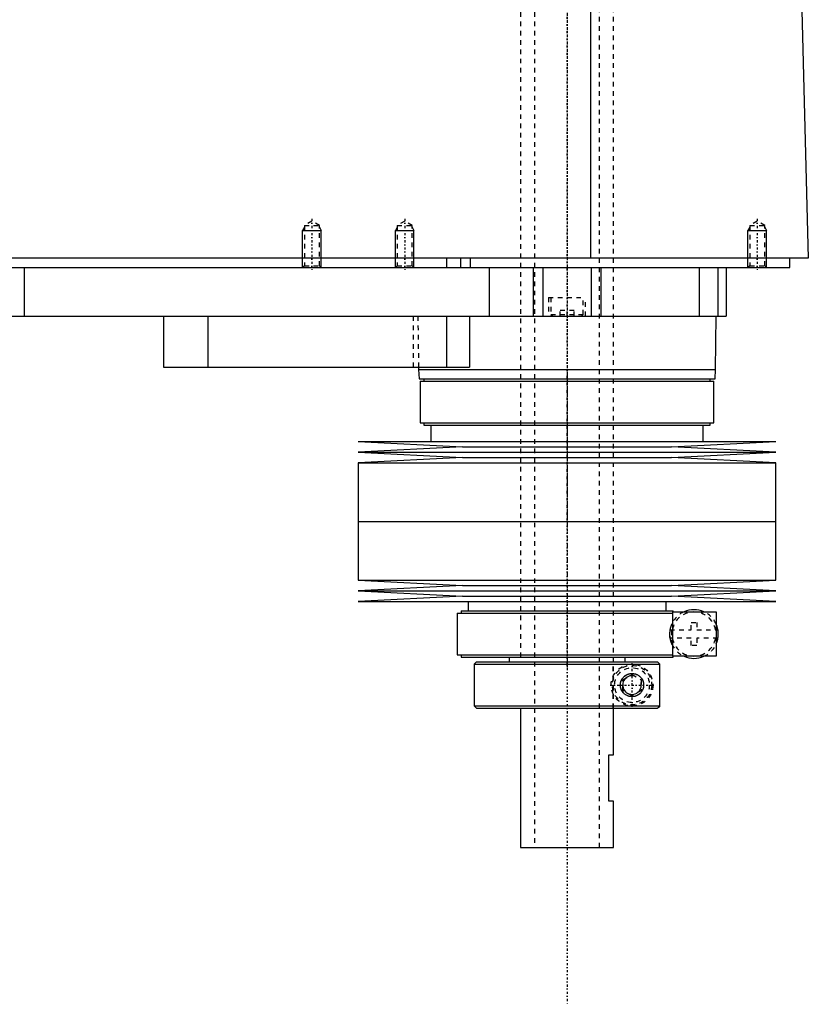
# Model space of a CAD drawing. Extents: x -139 to 602, y -144 to 599.
# Tile 4 of 6: x 432 to 602, y -144 to 68. Entities that reach past the tile are written whole.
import ezdxf

# ---------------------------------------------------------------- set-up
doc = ezdxf.new("R2010")
doc.units = 0
doc.linetypes.add('CENTER', pattern=[1.5, 0.45, -0.5, 0.05, -0.5])
doc.linetypes.add('DASHED', pattern=[2, 1, -1])
for name, color, linetype in [('AM_0', 7, 'CONTINUOUS'), ('AM_10', 7, 'CONTINUOUS'), ('AM_3', 7, 'DASHED'), ('AM_7', 7, 'CENTER')]:
    doc.layers.add(name, color=color, linetype=linetype)

msp = doc.modelspace()

# ---------------------------------------------------------------- linework, layer by layer
at = {"layer": 'AM_0', "color": 7, "linetype": 'CONTINUOUS'}
for p, q in [((555.15, 16.5), (555.15, 77.05)), ((600.5, 73.35), (602, 16.5)), ((602, 16.5), (200.5, 16.5)), ((524, 16.5), (524, 14.5)), ((527, 16.5), (527, 14.5)), ((529.15, 16.5), (529.15, 14.5)), ((598, 14.5), (598, 16.5)), ((244, 14.5), (598, 14.5)), ((433, 14.5), (433, 4)), ((533.21, 14.5), (533.21, 4)), ((542.7, 14.5), (542.7, 4)), ((544.81, 14.5), (544.81, 4)), ((555.19, 14.5), (555.19, 4)), ((557.3, 14.5), (557.3, 4)), ((578.5, 14.5), (578.5, 4)), ((582.5, 14.5), (582.5, 4)), ((584.3, 14.5), (584.3, 4)), ((388, 4), (584.3, 4)), ((463, 4), (463, -7)), ((472.56, 4), (472.56, -7)), ((524, 4), (524, -7)), ((529, 4), (529, -7)), ((582, -7.5), (582.17, 4)), ((463, -7), (529, -7)), ((517.99, -7), (518, -7.5)), ((518, -7.5), (518.1, -9.5)), ((518, -7.5), (582, -7.5)), ((581.9, -9.5), (582, -7.5)), ((518.1, -9.5), (581.9, -9.5)), ((518.35, -10), (518.35, -19)), ((518.35, -10), (581.65, -10)), ((519.15, -9.5), (519.15, -10)), ((580.85, -10), (580.85, -9.5)), ((581.65, -19), (581.65, -10)), ((518.35, -19), (581.65, -19)), ((519.15, -19), (519.15, -19.5)), ((580.85, -19.5), (580.85, -19)), ((519.15, -19.5), (580.85, -19.5)), ((520.65, -19.5), (520.65, -23)), ((579.35, -23), (579.35, -19.5)), ((505, -23), (527.5, -24.15)), ((505, -23), (595, -23)), ((572.5, -24.15), (595, -23)), ((527.5, -24.15), (505, -25.3)), ((505, -25.3), (527.5, -26.45)), ((505, -25.3), (595, -25.3)), ((527.5, -24.15), (572.5, -24.15)), ((595, -25.3), (572.5, -24.15)), ((572.5, -26.45), (595, -25.3)), ((527.5, -26.45), (505, -27.6)), ((527.5, -26.45), (572.5, -26.45)), ((595, -27.6), (572.5, -26.45)), ((505, -27.6), (505, -40.25)), ((505, -27.6), (595, -27.6)), ((595, -40.25), (595, -27.6)), ((505, -40.25), (595, -40.25)), ((505, -40.25), (505, -52.9)), ((505, -40.25), (595, -40.25)), ((595, -52.9), (595, -40.25)), ((505, -52.9), (527.5, -54.05)), ((505, -52.9), (595, -52.9)), ((572.5, -54.05), (595, -52.9)), ((527.5, -54.05), (505, -55.2)), ((527.5, -54.05), (572.5, -54.05)), ((595, -55.2), (572.5, -54.05)), ((505, -55.2), (527.5, -56.35)), ((505, -55.2), (595, -55.2)), ((527.5, -56.35), (505, -57.5)), ((527.5, -56.35), (572.5, -56.35)), ((572.5, -56.35), (595, -55.2)), ((595, -57.5), (572.5, -56.35)), ((505, -57.5), (595, -57.5)), ((528.65, -57.5), (528.65, -59.5)), ((571.35, -59.5), (571.35, -57.5)), ((526.35, -60), (526.35, -69)), ((526.35, -60), (572.8, -60)), ((527.15, -59.5), (527.15, -60)), ((527.15, -59.5), (572.85, -59.5)), ((572.8, -59.7), (582.15, -59.7)), ((572.8, -69.3), (572.8, -59.7)), ((572.85, -59.7), (572.85, -59.5)), ((582.15, -59.7), (582.15, -69.3)), ((526.35, -69), (572.8, -69)), ((527.15, -69), (527.15, -69.5)), ((527.15, -69.5), (572.85, -69.5)), ((537.5, -69.5), (537.5, -70.5)), ((562.5, -70.5), (562.5, -69.5)), ((582.15, -69.3), (572.8, -69.3)), ((572.85, -69.5), (572.85, -69.3)), ((530.5, -70.5), (530, -71)), ((530, -71), (530, -80)), ((530, -71), (569.99, -71)), ((530.5, -70.5), (569.49, -70.5)), ((569.99, -71), (569.49, -70.5)), ((569.99, -80), (569.99, -71)), ((530, -80), (530.5, -80.5)), ((530, -80), (569.99, -80)), ((530.5, -80.5), (569.49, -80.5)), ((540, -80.5), (540, -110.5)), ((560, -90.5), (560, -80.5)), ((569.49, -80.5), (569.99, -80)), ((559, -100.5), (559, -90.5)), ((559, -90.5), (560, -90.5)), ((560, -100.5), (559, -100.5)), ((560, -110.5), (560, -100.5)), ((540, -110.5), (560, -110.5))]:
    msp.add_line(p, q, dxfattribs=at)
msp.add_polyline3d([(561.5, -75.5, 0), (561.5, -75.49, 0), (561.5, -75.46, 0), (561.5, -75.43, 0), (561.5, -75.41, 0), (561.5, -75.4, 0), (561.5, -75.37, 0), (561.5, -75.34, 0), (561.51, -75.31, 0), (561.51, -75.28, 0), (561.51, -75.26, 0), (561.51, -75.24, 0), (561.52, -75.23, 0), (561.52, -75.2, 0), (561.52, -75.17, 0), (561.53, -75.14, 0), (561.53, -75.11, 0), (561.54, -75.08, 0), (561.54, -75.07, 0), (561.54, -75.05, 0), (561.55, -75.02, 0), (561.55, -75, 0), (561.55, -74.98, 0), (561.56, -74.97, 0), (561.56, -74.94, 0), (561.57, -74.91, 0), (561.57, -74.9, 0), (561.58, -74.88, 0), (561.59, -74.85, 0), (561.59, -74.82, 0), (561.6, -74.8, 0), (561.61, -74.77, 0), (561.62, -74.74, 0), (561.62, -74.73, 0), (561.63, -74.71, 0), (561.64, -74.68, 0), (561.65, -74.66, 0), (561.66, -74.63, 0), (561.67, -74.6, 0), (561.68, -74.58, 0), (561.68, -74.56, 0), (561.69, -74.55, 0), (561.7, -74.52, 0), (561.71, -74.49, 0), (561.72, -74.47, 0), (561.73, -74.44, 0), (561.75, -74.42, 0), (561.75, -74.4, 0), (561.76, -74.39, 0), (561.77, -74.37, 0), (561.79, -74.34, 0), (561.8, -74.31, 0), (561.81, -74.29, 0), (561.83, -74.27, 0), (561.83, -74.25, 0), (561.84, -74.24, 0), (561.85, -74.22, 0), (561.87, -74.19, 0), (561.88, -74.17, 0), (561.9, -74.15, 0), (561.91, -74.12, 0), (561.92, -74.11, 0), (561.93, -74.1, 0), (561.94, -74.08, 0), (561.96, -74.05, 0), (561.97, -74.04, 0), (562.02, -73.98, 0), (562.12, -73.86, 0), (562.22, -73.75, 0), (562.33, -73.64, 0), (562.44, -73.54, 0), (562.56, -73.45, 0), (562.62, -73.41, 0), (562.69, -73.37, 0), (562.81, -73.3, 0), (562.94, -73.23, 0), (563.01, -73.21, 0), (563.07, -73.18, 0), (563.21, -73.13, 0), (563.34, -73.09, 0), (563.41, -73.07, 0), (563.47, -73.06, 0), (563.6, -73.03, 0), (563.73, -73.01, 0), (563.86, -73, 0), (563.98, -73, 0), (564.11, -73, 0), (564.17, -73.01, 0), (564.23, -73.01, 0), (564.35, -73.03, 0), (564.48, -73.05, 0), (564.6, -73.07, 0), (564.72, -73.11, 0), (564.84, -73.15, 0), (564.9, -73.17, 0), (564.96, -73.19, 0), (565.08, -73.24, 0), (565.19, -73.3, 0), (565.3, -73.37, 0), (565.41, -73.44, 0), (565.51, -73.51, 0), (565.56, -73.55, 0), (565.61, -73.59, 0), (565.71, -73.68, 0), (565.8, -73.77, 0), (565.89, -73.86, 0), (565.97, -73.97, 0), (566.06, -74.08, 0), (566.1, -74.14, 0), (566.13, -74.2, 0), (566.21, -74.33, 0), (566.25, -74.41, 0), (566.26, -74.43, 0), (566.27, -74.45, 0), (566.28, -74.46, 0), (566.28, -74.48, 0), (566.29, -74.5, 0), (566.3, -74.52, 0), (566.31, -74.55, 0), (566.32, -74.57, 0), (566.33, -74.6, 0), (566.34, -74.61, 0), (566.34, -74.62, 0), (566.35, -74.65, 0), (566.36, -74.67, 0), (566.37, -74.7, 0), (566.38, -74.72, 0), (566.38, -74.75, 0), (566.39, -74.76, 0), (566.39, -74.77, 0), (566.4, -74.8, 0), (566.41, -74.82, 0), (566.41, -74.85, 0), (566.42, -74.88, 0), (566.43, -74.9, 0), (566.43, -74.92, 0), (566.43, -74.93, 0), (566.44, -74.96, 0), (566.45, -74.98, 0), (566.45, -75, 0), (566.45, -75.01, 0), (566.46, -75.04, 0), (566.46, -75.07, 0), (566.46, -75.08, 0), (566.47, -75.09, 0), (566.47, -75.12, 0), (566.48, -75.15, 0), (566.48, -75.18, 0), (566.48, -75.2, 0), (566.49, -75.23, 0), (566.49, -75.25, 0), (566.49, -75.26, 0), (566.49, -75.29, 0), (566.49, -75.32, 0), (566.5, -75.34, 0), (566.5, -75.37, 0), (566.5, -75.4, 0), (566.5, -75.41, 0), (566.5, -75.43, 0), (566.5, -75.46, 0), (566.5, -75.49, 0), (566.5, -75.5, 0), (566.5, -75.51, 0), (566.5, -75.54, 0), (566.5, -75.57, 0), (566.5, -75.59, 0), (566.5, -75.6, 0), (566.5, -75.63, 0), (566.5, -75.66, 0), (566.49, -75.68, 0), (566.49, -75.71, 0), (566.49, -75.74, 0), (566.49, -75.75, 0), (566.49, -75.77, 0), (566.48, -75.8, 0), (566.48, -75.82, 0), (566.48, -75.85, 0), (566.47, -75.88, 0), (566.47, -75.91, 0), (566.46, -75.92, 0), (566.46, -75.93, 0), (566.46, -75.96, 0), (566.45, -75.99, 0), (566.45, -76, 0), (566.45, -76.02, 0), (566.44, -76.04, 0), (566.43, -76.07, 0), (566.43, -76.08, 0), (566.43, -76.1, 0), (566.42, -76.12, 0), (566.41, -76.15, 0), (566.41, -76.18, 0), (566.4, -76.2, 0), (566.39, -76.23, 0), (566.39, -76.24, 0), (566.38, -76.25, 0), (566.38, -76.28, 0), (566.37, -76.3, 0), (566.36, -76.33, 0), (566.35, -76.35, 0), (566.34, -76.38, 0), (566.34, -76.39, 0), (566.33, -76.4, 0), (566.32, -76.43, 0), (566.31, -76.45, 0), (566.3, -76.48, 0), (566.29, -76.5, 0), (566.28, -76.52, 0), (566.28, -76.54, 0), (566.27, -76.55, 0), (566.26, -76.57, 0), (566.25, -76.59, 0), (566.21, -76.67, 0), (566.13, -76.8, 0), (566.1, -76.86, 0), (566.06, -76.92, 0), (565.97, -77.03, 0), (565.89, -77.14, 0), (565.8, -77.23, 0), (565.71, -77.32, 0), (565.61, -77.41, 0), (565.56, -77.45, 0), (565.51, -77.49, 0), (565.41, -77.56, 0), (565.3, -77.63, 0), (565.19, -77.7, 0), (565.08, -77.76, 0), (564.96, -77.81, 0), (564.9, -77.83, 0), (564.84, -77.85, 0), (564.72, -77.89, 0), (564.6, -77.93, 0), (564.48, -77.95, 0), (564.35, -77.97, 0), (564.23, -77.99, 0), (564.17, -77.99, 0), (564.11, -78, 0), (563.98, -78, 0), (563.86, -78, 0), (563.73, -77.99, 0), (563.6, -77.97, 0), (563.47, -77.94, 0), (563.41, -77.93, 0), (563.34, -77.91, 0), (563.21, -77.87, 0), (563.07, -77.82, 0), (563.01, -77.79, 0), (562.94, -77.77, 0), (562.81, -77.7, 0), (562.69, -77.63, 0), (562.62, -77.59, 0), (562.56, -77.55, 0), (562.44, -77.46, 0), (562.33, -77.36, 0), (562.22, -77.25, 0), (562.12, -77.14, 0), (562.02, -77.02, 0), (561.97, -76.96, 0), (561.96, -76.95, 0), (561.94, -76.92, 0), (561.93, -76.9, 0), (561.92, -76.89, 0), (561.91, -76.88, 0), (561.9, -76.85, 0), (561.88, -76.83, 0), (561.87, -76.81, 0), (561.85, -76.78, 0), (561.84, -76.76, 0), (561.83, -76.75, 0), (561.83, -76.73, 0), (561.81, -76.71, 0), (561.8, -76.69, 0), (561.79, -76.66, 0), (561.77, -76.63, 0), (561.76, -76.61, 0), (561.75, -76.6, 0), (561.75, -76.58, 0), (561.73, -76.56, 0), (561.72, -76.53, 0), (561.71, -76.51, 0), (561.7, -76.48, 0), (561.69, -76.45, 0), (561.68, -76.44, 0), (561.68, -76.42, 0), (561.67, -76.4, 0), (561.66, -76.37, 0), (561.65, -76.34, 0), (561.64, -76.32, 0), (561.63, -76.29, 0), (561.62, -76.27, 0), (561.62, -76.26, 0), (561.61, -76.23, 0), (561.6, -76.2, 0), (561.59, -76.18, 0), (561.59, -76.15, 0), (561.58, -76.12, 0), (561.57, -76.1, 0), (561.57, -76.09, 0), (561.56, -76.06, 0), (561.56, -76.03, 0), (561.55, -76.02, 0), (561.55, -76, 0), (561.55, -75.98, 0), (561.54, -75.95, 0), (561.54, -75.93, 0), (561.54, -75.92, 0), (561.53, -75.89, 0), (561.53, -75.86, 0), (561.52, -75.83, 0), (561.52, -75.8, 0), (561.52, -75.77, 0), (561.51, -75.76, 0), (561.51, -75.74, 0), (561.51, -75.72, 0), (561.51, -75.69, 0), (561.5, -75.66, 0), (561.5, -75.63, 0), (561.5, -75.6, 0), (561.5, -75.59, 0), (561.5, -75.57, 0), (561.5, -75.54, 0), (561.5, -75.51, 0), (561.5, -75.5, 0)], dxfattribs=at)
for start, end in [(66.1045, 113.8955), (336.1045, 23.8955), (246.1045, 293.8955)]:
    msp.add_arc((577.35, -64.5), 5.25, start, end, dxfattribs=at)
at = {"layer": 'AM_10', "color": 7, "linetype": 'CONTINUOUS'}
for p, q in [((493.38, 23.16), (493, 22.5)), ((493, 14.5), (493, 22.5)), ((493, 22.5), (497, 22.5)), ((496.62, 23.16), (497, 22.5)), ((497, 14.5), (497, 22.5)), ((513.38, 23.16), (513, 22.5)), ((513, 14.5), (513, 22.5)), ((513, 22.5), (517, 22.5)), ((516.62, 23.16), (517, 22.5)), ((517, 14.5), (517, 22.5)), ((589.38, 23.16), (589, 22.5)), ((589, 14.5), (589, 22.5)), ((589, 22.5), (593, 22.5)), ((592.62, 23.16), (593, 22.5)), ((593, 14.5), (593, 22.5))]:
    msp.add_line(p, q, dxfattribs=at)
msp.add_arc((564, -75.5), 2.01, 75, 15, dxfattribs=at)
at = {"layer": 'AM_3', "color": 6, "linetype": 'DASHED'}
for p, q in [((543, 565.5), (543, -110.5)), ((557, -110.5), (557, 565.5)), ((540, 553.5), (540, -70.5)), ((560, -80.5), (560, 553.5)), ((495, 24.5), (493.38, 23.56)), ((493.38, 23.56), (493.38, 14.88)), ((493.38, 23.56), (496.62, 23.56)), ((496.62, 23.56), (495, 24.5)), ((496.62, 14.88), (496.62, 23.56)), ((515, 24.5), (513.38, 23.56)), ((513.38, 23.56), (513.38, 14.88)), ((513.38, 23.56), (516.62, 23.56)), ((516.62, 23.56), (515, 24.5)), ((516.62, 14.88), (516.62, 23.56)), ((591, 24.5), (589.38, 23.56)), ((589.38, 23.56), (589.38, 14.88)), ((589.38, 23.56), (592.62, 23.56)), ((592.62, 23.56), (591, 24.5)), ((592.62, 14.88), (592.62, 23.56)), ((493.38, 14.88), (493, 14.5)), ((493.38, 14.88), (496.62, 14.88)), ((497, 14.5), (496.62, 14.88)), ((513.38, 14.88), (513, 14.5)), ((513.38, 14.88), (516.62, 14.88)), ((517, 14.5), (516.62, 14.88)), ((589.38, 14.88), (589, 14.5)), ((589.38, 14.88), (592.62, 14.88)), ((593, 14.5), (592.62, 14.88)), ((578.5, 14.5), (578.5, 4)), ((546, 8), (546, 4)), ((546, 8), (554, 8)), ((546.5, 8), (546.5, 4.4)), ((553.5, 4.4), (553.5, 8)), ((554, 4), (554, 8)), ((546.5, 4.4), (546.9, 4)), ((546.5, 4.4), (553.5, 4.4)), ((548.5, 4), (548.5, 5.25)), ((551.5, 5.25), (548.5, 5.25)), ((550, 4), (550, 5.25)), ((551.5, 4), (551.5, 5.25)), ((553.1, 4), (553.5, 4.4)), ((516.85, 4), (516.85, -7)), ((517.83, 4), (517.99, -7)), ((572.18, -63.6), (576.75, -63.6)), ((572.59, -66.72), (572.59, -62.28)), ((576.75, -62), (577.95, -62)), ((576.75, -63.6), (576.75, -62)), ((577.95, -62), (577.95, -63.6)), ((577.95, -63.6), (582.5, -63.6)), ((582.5, -63.6), (582.5, -65.4)), ((572.15, -65.22), (572.15, -63.78)), ((576.75, -65.4), (572.18, -65.4)), ((576.75, -67), (576.75, -65.4)), ((577.95, -65.4), (577.95, -67)), ((582.5, -65.4), (577.95, -65.4)), ((577.95, -67), (576.75, -67)), ((559.97, -80.5), (559.97, -70.5)), ((569.73, -70.75), (569.99, -71)), ((562, -74.35), (564, -73.19)), ((564, -73.19), (566, -74.35)), ((562, -76.65), (562, -74.35)), ((566, -74.35), (566, -76.65)), ((564, -77.81), (562, -76.65)), ((566, -76.65), (564, -77.81)), ((569.99, -80), (569.61, -80.38))]:
    msp.add_line(p, q, dxfattribs=at)
msp.add_polyline3d([(572.59, -62.28, 0), (572.55, -62.37, 0), (572.5, -62.48, 0), (572.49, -62.51, 0), (572.48, -62.54, 0), (572.47, -62.56, 0), (572.47, -62.58, 0), (572.45, -62.61, 0), (572.44, -62.64, 0), (572.43, -62.68, 0), (572.41, -62.71, 0), (572.4, -62.74, 0), (572.4, -62.76, 0), (572.39, -62.78, 0), (572.38, -62.81, 0), (572.37, -62.85, 0), (572.36, -62.87, 0), (572.35, -62.89, 0), (572.34, -62.92, 0), (572.33, -62.96, 0), (572.33, -62.98, 0), (572.32, -63, 0), (572.31, -63.04, 0), (572.3, -63.07, 0), (572.29, -63.11, 0), (572.28, -63.15, 0), (572.27, -63.19, 0), (572.26, -63.21, 0), (572.26, -63.23, 0), (572.25, -63.27, 0), (572.24, -63.31, 0), (572.23, -63.35, 0), (572.22, -63.4, 0), (572.21, -63.44, 0), (572.2, -63.46, 0), (572.2, -63.48, 0), (572.19, -63.53, 0), (572.18, -63.58, 0), (572.17, -63.62, 0), (572.17, -63.67, 0), (572.16, -63.72, 0), (572.15, -63.74, 0), (572.15, -63.77, 0), (572.14, -63.82, 0), (572.14, -63.87, 0), (572.13, -63.92, 0), (572.13, -63.97, 0), (572.12, -64.02, 0), (572.12, -64.04, 0), (572.12, -64.07, 0), (572.11, -64.12, 0), (572.11, -64.17, 0), (572.11, -64.22, 0), (572.1, -64.27, 0), (572.1, -64.32, 0), (572.1, -64.35, 0), (572.1, -64.38, 0), (572.1, -64.43, 0), (572.1, -64.48, 0), (572.1, -64.5, 0), (572.1, -64.52, 0), (572.1, -64.57, 0), (572.1, -64.62, 0), (572.1, -64.65, 0), (572.1, -64.68, 0), (572.1, -64.73, 0), (572.11, -64.78, 0), (572.11, -64.83, 0), (572.11, -64.88, 0), (572.12, -64.93, 0), (572.12, -64.96, 0), (572.12, -64.98, 0), (572.13, -65.03, 0), (572.13, -65.08, 0), (572.14, -65.13, 0), (572.14, -65.18, 0), (572.15, -65.23, 0), (572.15, -65.26, 0), (572.16, -65.28, 0), (572.17, -65.33, 0), (572.17, -65.38, 0), (572.18, -65.42, 0), (572.19, -65.47, 0), (572.2, -65.52, 0), (572.2, -65.54, 0), (572.21, -65.56, 0), (572.22, -65.6, 0), (572.23, -65.65, 0), (572.24, -65.69, 0), (572.25, -65.73, 0), (572.26, -65.77, 0), (572.26, -65.79, 0), (572.27, -65.81, 0), (572.28, -65.85, 0), (572.29, -65.89, 0), (572.3, -65.93, 0), (572.31, -65.96, 0), (572.32, -66, 0), (572.33, -66.02, 0), (572.33, -66.04, 0), (572.34, -66.08, 0), (572.35, -66.11, 0), (572.36, -66.13, 0), (572.37, -66.15, 0), (572.38, -66.19, 0), (572.39, -66.22, 0), (572.4, -66.24, 0), (572.4, -66.26, 0), (572.41, -66.29, 0), (572.43, -66.32, 0), (572.44, -66.36, 0), (572.45, -66.39, 0), (572.47, -66.42, 0), (572.47, -66.44, 0), (572.48, -66.46, 0), (572.49, -66.49, 0), (572.5, -66.52, 0), (572.55, -66.63, 0), (572.59, -66.72, 0)], dxfattribs=at)
for radius in [4.5, 4.25, 3.75, 2.5]:
    msp.add_circle((564, -75.5), radius, dxfattribs=at)
for radius, start, end in [(5.25, 113.8955, 155.0405), (4.75, 10.9221, 169.0779), (5.25, 23.8955, 66.1045), (5.25, 172.0861, 187.9139), (4.75, 190.9221, 349.0779), (5.25, 204.9595, 246.1045), (5.25, 293.8955, 336.1045)]:
    msp.add_arc((577.35, -64.5), radius, start, end, dxfattribs=at)
at = {"layer": 'AM_7', "color": 4, "linetype": 'CENTER'}
for p, q in [((550, 599.3), (550, -144.3)), ((550, 224.39), (550, -37.19)), ((495, 25), (495, 14)), ((515, 25), (515, 14)), ((591, 25), (591, 14)), ((550, -7.96), (550, -41.79)), ((550, -38.74), (550, -72.01)), ((564, -80.22), (564, -70.78)), ((559.27, -75.5), (568.73, -75.5))]:
    msp.add_line(p, q, dxfattribs=at)

doc.saveas('drawing.dxf')
